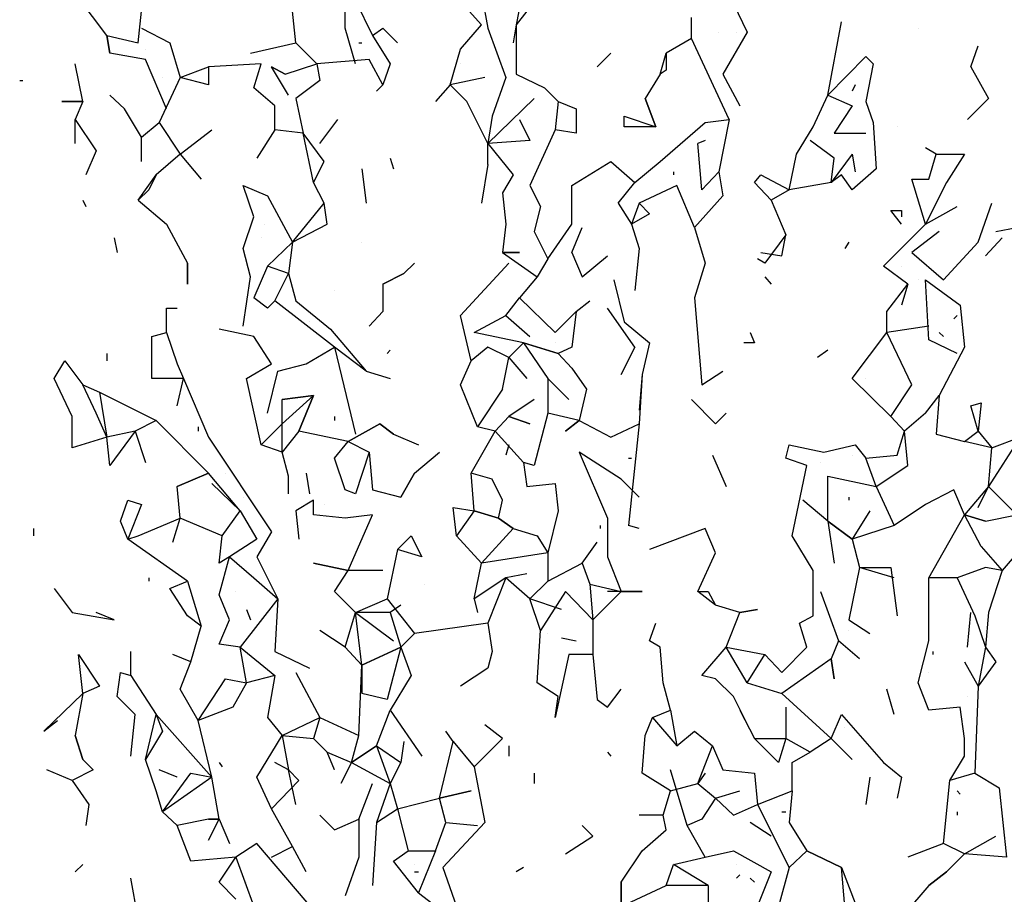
# Model space of a CAD drawing. Extents: x 0.11 to 1.67, y 0.08 to 7.08.
# Tile 3 of 9: x 0.14 to 1.08, y 1.78 to 2.62. Entities that reach past the tile are written whole.
import ezdxf

# ---------------------------------------------------------------- set-up
doc = ezdxf.new("R2010")
doc.units = 0
doc.header["$LTSCALE"] = 0.4
doc.header["$MEASUREMENT"] = 0
doc.layers.get('0').update_dxf_attribs({"color": 9, "linetype": 'CONTINUOUS'})

msp = doc.modelspace()

# ---------------------------------------------------------------- linework, layer by layer
for p, q in [((0.62, 2.65), (0.613, 2.613)), ((0.223, 2.603), (0.193, 2.643)), ((0.46, 2.636), (0.476, 2.603)), ((0.58, 2.613), (0.553, 2.643)), ((0.58, 2.643), (0.586, 2.61)), ((0.45, 2.61), (0.45, 2.63)), ((0.82, 2.633), (0.833, 2.606)), ((0.253, 2.596), (0.256, 2.626)), ((0.403, 2.596), (0.4, 2.626)), ((0.623, 2.626), (0.613, 2.613)), ((0.78, 2.6), (0.78, 2.62)), ((0.256, 2.61), (0.283, 2.596)), ((0.46, 2.576), (0.45, 2.61)), ((0.476, 2.603), (0.486, 2.61)), ((0.486, 2.61), (0.5, 2.596)), ((0.56, 2.59), (0.58, 2.613)), ((0.586, 2.61), (0.603, 2.563)), ((0.613, 2.613), (0.61, 2.596)), ((0.613, 2.613), (0.613, 2.566)), ((0.91, 2.546), (0.923, 2.616)), ((0.996, 2.61), (0.996, 2.61)), ((0.223, 2.603), (0.226, 2.586)), ((0.226, 2.586), (0.223, 2.603)), ((0.223, 2.603), (0.253, 2.596)), ((0.226, 2.586), (0.223, 2.603)), ((0.476, 2.603), (0.493, 2.576)), ((0.78, 2.6), (0.756, 2.586)), ((0.816, 2.523), (0.78, 2.6)), ((0.806, 2.606), (0.806, 2.606)), ((0.833, 2.606), (0.81, 2.566)), ((0.823, 2.606), (0.823, 2.606)), ((0.26, 2.59), (0.26, 2.59)), ((0.283, 2.596), (0.293, 2.563)), ((0.36, 2.586), (0.403, 2.596)), ((0.423, 2.576), (0.403, 2.596)), ((0.463, 2.596), (0.466, 2.596)), ((0.55, 2.556), (0.56, 2.59)), ((1.046, 2.573), (1.053, 2.593)), ((0.26, 2.58), (0.226, 2.586)), ((0.28, 2.533), (0.26, 2.58)), ((0.36, 2.586), (0.36, 2.586)), ((0.473, 2.58), (0.423, 2.576)), ((0.486, 2.556), (0.473, 2.58)), ((0.69, 2.573), (0.703, 2.586)), ((0.75, 2.566), (0.756, 2.586)), ((0.756, 2.586), (0.756, 2.57)), ((0.91, 2.546), (0.946, 2.583)), ((0.946, 2.583), (0.953, 2.576)), ((0.2, 2.54), (0.193, 2.576)), ((0.293, 2.563), (0.32, 2.573)), ((0.37, 2.576), (0.32, 2.573)), ((0.32, 2.573), (0.32, 2.556)), ((0.363, 2.553), (0.37, 2.576)), ((0.396, 2.546), (0.38, 2.573)), ((0.38, 2.573), (0.393, 2.566)), ((0.393, 2.566), (0.38, 2.573)), ((0.393, 2.566), (0.423, 2.576)), ((0.423, 2.576), (0.426, 2.56)), ((0.493, 2.576), (0.486, 2.556)), ((0.56, 2.576), (0.56, 2.576)), ((0.953, 2.576), (0.946, 2.54)), ((1.046, 2.573), (1.063, 2.543)), ((0.293, 2.563), (0.273, 2.52)), ((0.276, 2.563), (0.276, 2.563)), ((0.32, 2.556), (0.293, 2.563)), ((0.583, 2.563), (0.55, 2.556)), ((0.603, 2.563), (0.59, 2.526)), ((0.613, 2.566), (0.64, 2.553)), ((0.75, 2.566), (0.736, 2.543)), ((0.756, 2.57), (0.75, 2.566)), ((0.81, 2.566), (0.826, 2.536)), ((0.14, 2.56), (0.143, 2.56)), ((0.383, 2.536), (0.363, 2.553)), ((0.426, 2.56), (0.403, 2.543)), ((0.486, 2.556), (0.48, 2.55)), ((0.55, 2.556), (0.536, 2.54)), ((0.566, 2.54), (0.55, 2.556)), ((0.64, 2.553), (0.653, 2.54)), ((0.936, 2.556), (0.933, 2.55)), ((0.24, 2.533), (0.226, 2.546)), ((0.403, 2.543), (0.41, 2.51)), ((0.586, 2.5), (0.63, 2.543)), ((0.736, 2.543), (0.746, 2.516)), ((0.746, 2.516), (0.736, 2.543)), ((0.896, 2.516), (0.91, 2.546)), ((0.896, 2.516), (0.91, 2.546)), ((0.91, 2.546), (0.933, 2.536)), ((1.063, 2.543), (1.043, 2.523)), ((1.043, 2.523), (1.063, 2.543)), ((0.2, 2.54), (0.18, 2.54)), ((0.18, 2.54), (0.2, 2.54)), ((0.2, 2.54), (0.193, 2.523)), ((0.256, 2.506), (0.24, 2.533)), ((0.383, 2.513), (0.383, 2.536)), ((0.586, 2.5), (0.566, 2.54)), ((0.653, 2.54), (0.65, 2.513)), ((0.653, 2.54), (0.67, 2.533)), ((0.67, 2.533), (0.67, 2.51)), ((0.933, 2.536), (0.916, 2.51)), ((0.946, 2.54), (0.953, 2.52)), ((0.59, 2.526), (0.586, 2.5)), ((0.716, 2.516), (0.716, 2.526)), ((0.716, 2.526), (0.746, 2.516)), ((0.193, 2.5), (0.193, 2.523)), ((0.193, 2.523), (0.213, 2.493)), ((0.256, 2.506), (0.273, 2.52)), ((0.273, 2.52), (0.293, 2.49)), ((0.426, 2.5), (0.443, 2.523)), ((0.616, 2.523), (0.626, 2.503)), ((0.746, 2.516), (0.716, 2.516)), ((0.75, 2.483), (0.793, 2.52)), ((0.793, 2.52), (0.816, 2.523)), ((0.816, 2.523), (0.806, 2.473)), ((0.88, 2.49), (0.896, 2.516)), ((0.953, 2.52), (0.956, 2.476)), ((0.976, 2.516), (0.976, 2.516)), ((0.256, 2.483), (0.256, 2.506)), ((0.293, 2.49), (0.323, 2.513)), ((0.383, 2.513), (0.366, 2.486)), ((0.41, 2.51), (0.383, 2.513)), ((0.43, 2.483), (0.41, 2.51)), ((0.42, 2.463), (0.41, 2.51)), ((0.65, 2.513), (0.626, 2.46)), ((0.67, 2.51), (0.65, 2.513)), ((0.916, 2.51), (0.946, 2.51)), ((0.193, 2.5), (0.193, 2.5)), ((0.426, 2.5), (0.426, 2.5)), ((0.626, 2.503), (0.586, 2.5)), ((0.586, 2.48), (0.586, 2.5)), ((0.586, 2.5), (0.61, 2.47)), ((0.793, 2.503), (0.786, 2.5)), ((0.79, 2.456), (0.786, 2.5)), ((0.916, 2.486), (0.893, 2.503)), ((1.013, 2.49), (1.003, 2.496)), ((0.213, 2.493), (0.203, 2.47)), ((0.293, 2.49), (0.27, 2.47)), ((0.293, 2.49), (0.313, 2.466)), ((0.493, 2.486), (0.496, 2.476)), ((0.873, 2.456), (0.88, 2.49)), ((0.933, 2.49), (0.913, 2.463)), ((0.913, 2.463), (0.916, 2.486)), ((0.933, 2.49), (0.933, 2.49)), ((0.933, 2.49), (0.936, 2.473)), ((1.006, 2.466), (1.013, 2.49)), ((1.013, 2.49), (1.04, 2.49)), ((1.04, 2.49), (1.023, 2.463)), ((0.42, 2.463), (0.43, 2.483)), ((0.586, 2.48), (0.58, 2.443)), ((0.666, 2.46), (0.703, 2.483)), ((0.703, 2.483), (0.726, 2.463)), ((0.726, 2.463), (0.75, 2.483)), ((0.253, 2.446), (0.27, 2.47)), ((0.27, 2.47), (0.263, 2.456)), ((0.466, 2.476), (0.47, 2.443)), ((0.61, 2.47), (0.6, 2.453)), ((0.763, 2.473), (0.763, 2.47)), ((0.806, 2.473), (0.79, 2.456)), ((0.806, 2.473), (0.81, 2.45)), ((0.84, 2.463), (0.846, 2.47)), ((0.846, 2.47), (0.873, 2.456)), ((0.923, 2.47), (0.913, 2.463)), ((0.933, 2.456), (0.923, 2.47)), ((0.956, 2.476), (0.933, 2.456)), ((0.363, 2.43), (0.353, 2.46)), ((0.353, 2.46), (0.376, 2.45)), ((0.43, 2.443), (0.42, 2.463)), ((0.626, 2.46), (0.636, 2.44)), ((0.666, 2.423), (0.666, 2.46)), ((0.71, 2.443), (0.726, 2.463)), ((0.766, 2.46), (0.73, 2.443)), ((0.783, 2.42), (0.766, 2.46)), ((0.856, 2.446), (0.84, 2.463)), ((0.913, 2.463), (0.873, 2.456)), ((1.003, 2.423), (0.99, 2.466)), ((0.99, 2.466), (1.006, 2.466)), ((1.023, 2.463), (1.003, 2.423)), ((0.263, 2.456), (0.253, 2.446)), ((0.376, 2.45), (0.4, 2.406)), ((0.6, 2.453), (0.603, 2.423)), ((0.81, 2.45), (0.783, 2.42)), ((0.79, 2.456), (0.79, 2.456)), ((0.873, 2.456), (0.856, 2.446)), ((0.2, 2.446), (0.203, 2.44)), ((0.253, 2.446), (0.28, 2.423)), ((0.4, 2.406), (0.43, 2.443)), ((0.433, 2.423), (0.43, 2.443)), ((0.636, 2.44), (0.63, 2.416)), ((0.71, 2.443), (0.723, 2.423)), ((0.73, 2.443), (0.723, 2.423)), ((0.73, 2.443), (0.74, 2.433)), ((0.856, 2.446), (0.87, 2.413)), ((1.003, 2.423), (1.033, 2.44)), ((1.053, 2.406), (1.066, 2.443)), ((0.353, 2.4), (0.363, 2.43)), ((0.74, 2.433), (0.723, 2.423)), ((0.98, 2.423), (0.97, 2.436)), ((0.97, 2.436), (0.98, 2.436)), ((0.98, 2.436), (0.98, 2.43)), ((0.28, 2.423), (0.3, 2.386)), ((0.373, 2.423), (0.373, 2.423)), ((0.4, 2.406), (0.433, 2.423)), ((0.603, 2.423), (0.6, 2.396)), ((0.643, 2.39), (0.666, 2.423)), ((0.723, 2.423), (0.73, 2.4)), ((0.963, 2.383), (1.003, 2.423)), ((0.63, 2.416), (0.643, 2.39)), ((0.666, 2.396), (0.676, 2.42)), ((0.783, 2.42), (0.793, 2.386)), ((0.87, 2.413), (0.85, 2.386)), ((0.866, 2.393), (0.87, 2.413)), ((1.016, 2.416), (0.99, 2.396)), ((1.016, 2.416), (1.016, 2.416)), ((1.07, 2.416), (1.09, 2.42)), ((0.23, 2.41), (0.233, 2.396)), ((0.37, 2.41), (0.37, 2.41)), ((0.376, 2.383), (0.4, 2.406)), ((0.4, 2.406), (0.396, 2.376)), ((0.4, 2.406), (0.396, 2.376)), ((0.466, 2.406), (0.466, 2.406)), ((0.93, 2.406), (0.926, 2.4)), ((1.02, 2.37), (1.053, 2.406)), ((1.076, 2.41), (1.06, 2.393)), ((0.36, 2.373), (0.353, 2.4)), ((0.6, 2.396), (0.616, 2.396)), ((0.616, 2.396), (0.6, 2.396)), ((0.6, 2.396), (0.633, 2.373)), ((0.666, 2.396), (0.676, 2.373)), ((0.676, 2.373), (0.7, 2.393)), ((0.73, 2.4), (0.726, 2.36)), ((0.846, 2.396), (0.866, 2.393)), ((0.99, 2.396), (1.02, 2.37)), ((0.3, 2.386), (0.3, 2.366)), ((0.3, 2.366), (0.3, 2.386)), ((0.376, 2.383), (0.363, 2.353)), ((0.396, 2.376), (0.376, 2.383)), ((0.506, 2.376), (0.516, 2.386)), ((0.56, 2.336), (0.606, 2.386)), ((0.643, 2.39), (0.633, 2.373)), ((0.793, 2.386), (0.783, 2.353)), ((0.85, 2.386), (0.843, 2.39)), ((0.986, 2.366), (0.963, 2.383)), ((0.98, 2.383), (0.98, 2.383)), ((0.383, 2.35), (0.396, 2.376)), ((0.396, 2.376), (0.403, 2.35)), ((0.506, 2.376), (0.486, 2.366)), ((0.486, 2.366), (0.506, 2.376)), ((0.353, 2.326), (0.36, 2.373)), ((0.486, 2.366), (0.486, 2.34)), ((0.633, 2.373), (0.616, 2.353)), ((0.706, 2.37), (0.706, 2.37)), ((0.706, 2.37), (0.716, 2.33)), ((0.85, 2.373), (0.856, 2.366)), ((0.966, 2.34), (0.986, 2.366)), ((0.986, 2.366), (0.98, 2.346)), ((0.996, 2.37), (0.996, 2.37)), ((1.006, 2.313), (1.003, 2.37)), ((1.003, 2.37), (1.036, 2.346)), ((0.44, 2.36), (0.44, 2.36)), ((0.376, 2.343), (0.363, 2.353)), ((0.376, 2.343), (0.383, 2.35)), ((0.383, 2.35), (0.376, 2.343)), ((0.44, 2.306), (0.383, 2.35)), ((0.403, 2.35), (0.436, 2.323)), ((0.603, 2.336), (0.616, 2.353)), ((0.616, 2.353), (0.65, 2.32)), ((0.67, 2.34), (0.683, 2.35)), ((0.783, 2.353), (0.79, 2.27)), ((1.036, 2.346), (1.04, 2.306)), ((0.28, 2.32), (0.28, 2.343)), ((0.28, 2.343), (0.29, 2.343)), ((0.486, 2.34), (0.473, 2.326)), ((0.473, 2.326), (0.486, 2.34)), ((0.57, 2.293), (0.56, 2.336)), ((0.573, 2.32), (0.603, 2.336)), ((0.603, 2.336), (0.626, 2.316)), ((0.65, 2.32), (0.67, 2.34)), ((0.67, 2.34), (0.666, 2.306)), ((0.726, 2.306), (0.7, 2.343)), ((0.966, 2.32), (0.966, 2.34)), ((1.033, 2.336), (1.03, 2.333)), ((0.416, 2.33), (0.416, 2.33)), ((0.716, 2.33), (0.74, 2.31)), ((0.266, 2.316), (0.28, 2.32)), ((0.28, 2.32), (0.29, 2.29)), ((0.363, 2.316), (0.33, 2.323)), ((0.436, 2.323), (0.47, 2.283)), ((0.62, 2.31), (0.573, 2.32)), ((0.836, 2.32), (0.836, 2.32)), ((0.836, 2.32), (0.84, 2.31)), ((0.933, 2.276), (0.966, 2.32)), ((1.006, 2.326), (0.966, 2.32)), ((0.99, 2.27), (0.966, 2.32)), ((1.016, 2.32), (1.02, 2.316)), ((0.266, 2.276), (0.266, 2.316)), ((0.38, 2.29), (0.363, 2.316)), ((0.606, 2.296), (0.62, 2.31)), ((0.62, 2.31), (0.653, 2.3)), ((0.653, 2.3), (0.62, 2.31)), ((0.62, 2.31), (0.643, 2.276)), ((0.65, 2.31), (0.65, 2.31)), ((0.74, 2.31), (0.733, 2.28)), ((0.84, 2.31), (0.83, 2.31)), ((1.033, 2.3), (1.006, 2.313)), ((0.223, 2.3), (0.223, 2.293)), ((0.413, 2.29), (0.44, 2.306)), ((0.47, 2.283), (0.44, 2.306)), ((0.44, 2.306), (0.46, 2.223)), ((0.493, 2.303), (0.49, 2.3)), ((0.586, 2.306), (0.57, 2.293)), ((0.606, 2.296), (0.586, 2.306)), ((0.666, 2.306), (0.653, 2.3)), ((0.653, 2.3), (0.666, 2.286)), ((0.726, 2.306), (0.713, 2.28)), ((0.713, 2.28), (0.726, 2.306)), ((0.91, 2.303), (0.9, 2.296)), ((1.04, 2.306), (1.016, 2.26)), ((0.173, 2.276), (0.183, 2.293)), ((0.183, 2.293), (0.2, 2.27)), ((0.29, 2.29), (0.296, 2.276)), ((0.356, 2.276), (0.38, 2.29)), ((0.386, 2.283), (0.413, 2.29)), ((0.56, 2.27), (0.57, 2.293)), ((0.6, 2.266), (0.606, 2.296)), ((0.606, 2.296), (0.623, 2.276)), ((0.616, 2.293), (0.616, 2.293)), ((0.376, 2.243), (0.386, 2.283)), ((0.47, 2.283), (0.493, 2.276)), ((0.666, 2.286), (0.68, 2.266)), ((0.733, 2.28), (0.73, 2.246)), ((0.733, 2.28), (0.73, 2.233)), ((0.79, 2.27), (0.81, 2.283)), ((0.19, 2.24), (0.173, 2.276)), ((0.213, 2.243), (0.2, 2.27)), ((0.2, 2.27), (0.216, 2.263)), ((0.296, 2.276), (0.266, 2.276)), ((0.29, 2.25), (0.296, 2.276)), ((0.296, 2.276), (0.32, 2.22)), ((0.37, 2.213), (0.356, 2.276)), ((0.576, 2.23), (0.56, 2.27)), ((0.643, 2.276), (0.643, 2.243)), ((0.643, 2.276), (0.663, 2.256)), ((0.97, 2.24), (0.933, 2.276)), ((0.946, 2.276), (0.946, 2.276)), ((0.97, 2.24), (0.99, 2.27)), ((0.216, 2.263), (0.223, 2.22)), ((0.216, 2.263), (0.27, 2.236)), ((0.6, 2.266), (0.576, 2.23)), ((0.6, 2.266), (0.6, 2.266)), ((0.68, 2.266), (0.673, 2.236)), ((0.42, 2.26), (0.39, 2.233)), ((0.39, 2.256), (0.42, 2.26)), ((0.42, 2.26), (0.39, 2.256)), ((0.39, 2.233), (0.39, 2.256)), ((0.42, 2.26), (0.406, 2.226)), ((0.406, 2.226), (0.42, 2.26)), ((0.63, 2.256), (0.606, 2.24)), ((0.78, 2.256), (0.803, 2.233)), ((1.003, 2.243), (1.016, 2.26)), ((1.016, 2.26), (1.013, 2.223)), ((1.046, 2.25), (1.056, 2.253)), ((1.056, 2.253), (1.053, 2.226)), ((0.223, 2.22), (0.213, 2.243)), ((0.29, 2.25), (0.29, 2.25)), ((0.643, 2.243), (0.63, 2.193)), ((0.673, 2.236), (0.643, 2.243)), ((0.803, 2.233), (0.813, 2.243)), ((1.003, 2.243), (0.983, 2.226)), ((1.003, 2.243), (1.003, 2.243)), ((1.053, 2.226), (1.046, 2.25)), ((0.19, 2.21), (0.19, 2.24)), ((0.27, 2.236), (0.25, 2.226)), ((0.32, 2.186), (0.27, 2.236)), ((0.39, 2.233), (0.37, 2.213)), ((0.39, 2.206), (0.39, 2.233)), ((0.44, 2.24), (0.44, 2.236)), ((0.483, 2.233), (0.453, 2.216)), ((0.453, 2.216), (0.483, 2.233)), ((0.496, 2.223), (0.483, 2.233)), ((0.483, 2.233), (0.496, 2.223)), ((0.606, 2.24), (0.593, 2.226)), ((0.606, 2.24), (0.626, 2.233)), ((0.626, 2.233), (0.606, 2.24)), ((0.673, 2.236), (0.66, 2.226)), ((0.66, 2.226), (0.673, 2.236)), ((0.673, 2.236), (0.703, 2.22)), ((0.703, 2.22), (0.73, 2.233)), ((0.73, 2.233), (0.72, 2.136)), ((0.983, 2.226), (0.97, 2.24)), ((0.25, 2.226), (0.223, 2.22)), ((0.25, 2.226), (0.226, 2.193)), ((0.25, 2.226), (0.26, 2.196)), ((0.31, 2.23), (0.31, 2.226)), ((0.406, 2.226), (0.39, 2.206)), ((0.453, 2.216), (0.406, 2.226)), ((0.57, 2.186), (0.593, 2.226)), ((0.593, 2.226), (0.576, 2.23)), ((0.593, 2.226), (0.62, 2.196)), ((0.976, 2.203), (0.983, 2.226)), ((0.986, 2.193), (0.983, 2.226)), ((1.04, 2.216), (1.053, 2.226)), ((1.053, 2.226), (1.066, 2.21)), ((0.223, 2.22), (0.19, 2.21)), ((0.226, 2.193), (0.223, 2.22)), ((0.32, 2.22), (0.38, 2.13)), ((0.44, 2.2), (0.453, 2.216)), ((0.453, 2.216), (0.473, 2.206)), ((0.496, 2.223), (0.52, 2.213)), ((1.013, 2.223), (1.04, 2.216)), ((1.066, 2.21), (1.04, 2.216)), ((1.093, 2.22), (1.063, 2.173)), ((1.066, 2.21), (1.093, 2.22)), ((0.39, 2.206), (0.37, 2.213)), ((0.396, 2.183), (0.39, 2.206)), ((0.473, 2.206), (0.46, 2.166)), ((0.473, 2.206), (0.476, 2.17)), ((0.516, 2.186), (0.54, 2.206)), ((0.606, 2.213), (0.603, 2.203)), ((0.713, 2.18), (0.673, 2.206)), ((0.673, 2.206), (0.7, 2.143)), ((0.87, 2.2), (0.873, 2.213)), ((0.873, 2.213), (0.906, 2.206)), ((0.906, 2.206), (0.936, 2.213)), ((0.936, 2.213), (0.946, 2.2)), ((1.063, 2.173), (1.066, 2.21)), ((0.45, 2.17), (0.44, 2.2)), ((0.63, 2.193), (0.62, 2.196)), ((0.62, 2.196), (0.623, 2.173)), ((0.72, 2.2), (0.723, 2.2)), ((0.8, 2.203), (0.813, 2.173)), ((0.89, 2.193), (0.87, 2.2)), ((0.903, 2.196), (0.903, 2.196)), ((0.933, 2.203), (0.933, 2.203)), ((0.946, 2.2), (0.976, 2.203)), ((0.956, 2.173), (0.946, 2.2)), ((0.956, 2.173), (0.946, 2.2)), ((0.32, 2.186), (0.29, 2.173)), ((0.29, 2.173), (0.32, 2.186)), ((0.35, 2.15), (0.32, 2.186)), ((0.336, 2.186), (0.336, 2.186)), ((0.413, 2.186), (0.416, 2.166)), ((0.413, 2.186), (0.416, 2.166)), ((0.516, 2.186), (0.503, 2.163)), ((0.503, 2.163), (0.516, 2.186)), ((0.59, 2.18), (0.57, 2.186)), ((0.573, 2.15), (0.57, 2.186)), ((0.876, 2.126), (0.89, 2.193)), ((0.956, 2.173), (0.986, 2.193)), ((0.396, 2.166), (0.396, 2.183)), ((0.6, 2.16), (0.59, 2.18)), ((0.73, 2.163), (0.713, 2.18)), ((0.91, 2.14), (0.91, 2.183)), ((0.91, 2.183), (0.956, 2.173)), ((0.293, 2.143), (0.29, 2.173)), ((0.323, 2.176), (0.35, 2.15)), ((0.46, 2.166), (0.45, 2.17)), ((0.476, 2.17), (0.503, 2.163)), ((0.623, 2.173), (0.65, 2.176)), ((0.65, 2.176), (0.653, 2.15)), ((0.956, 2.173), (0.973, 2.136)), ((1.03, 2.17), (1.003, 2.156)), ((1.04, 2.146), (1.03, 2.17)), ((1.063, 2.173), (1.04, 2.146)), ((1.053, 2.153), (1.063, 2.173)), ((1.063, 2.173), (1.09, 2.146)), ((0.236, 2.14), (0.243, 2.16)), ((0.243, 2.16), (0.256, 2.156)), ((0.353, 2.163), (0.353, 2.163)), ((0.42, 2.16), (0.403, 2.15)), ((0.42, 2.146), (0.42, 2.16)), ((0.596, 2.143), (0.6, 2.16)), ((0.91, 2.14), (0.886, 2.16)), ((0.93, 2.163), (0.93, 2.16)), ((1.04, 2.16), (1.04, 2.16)), ((0.256, 2.156), (0.243, 2.123)), ((0.333, 2.126), (0.35, 2.15)), ((0.35, 2.15), (0.366, 2.123)), ((0.403, 2.15), (0.406, 2.123)), ((0.43, 2.156), (0.43, 2.156)), ((0.556, 2.126), (0.553, 2.153)), ((0.553, 2.153), (0.573, 2.15)), ((0.573, 2.15), (0.556, 2.126)), ((0.573, 2.15), (0.596, 2.143)), ((0.596, 2.143), (0.573, 2.15)), ((0.653, 2.15), (0.643, 2.11)), ((0.95, 2.15), (0.933, 2.123)), ((1.003, 2.156), (0.973, 2.136)), ((0.243, 2.123), (0.236, 2.14)), ((0.253, 2.126), (0.293, 2.143)), ((0.286, 2.12), (0.293, 2.143)), ((0.333, 2.126), (0.293, 2.143)), ((0.45, 2.143), (0.42, 2.146)), ((0.476, 2.146), (0.45, 2.143)), ((0.453, 2.093), (0.476, 2.146)), ((0.596, 2.143), (0.61, 2.133)), ((0.61, 2.133), (0.596, 2.143)), ((0.7, 2.143), (0.7, 2.106)), ((0.91, 2.14), (0.916, 2.1)), ((0.933, 2.123), (0.91, 2.14)), ((0.91, 2.14), (0.933, 2.123)), ((1.006, 2.086), (1.04, 2.146)), ((1.06, 2.14), (1.04, 2.146)), ((1.056, 2.116), (1.04, 2.146)), ((1.04, 2.146), (1.06, 2.14)), ((1.06, 2.14), (1.09, 2.146)), ((0.153, 2.133), (0.153, 2.126)), ((0.38, 2.13), (0.366, 2.106)), ((0.58, 2.1), (0.61, 2.133)), ((0.61, 2.133), (0.633, 2.126)), ((0.693, 2.136), (0.693, 2.133)), ((0.73, 2.133), (0.72, 2.136)), ((0.793, 2.133), (0.74, 2.113)), ((0.803, 2.11), (0.793, 2.133)), ((0.973, 2.136), (0.933, 2.123)), ((0.243, 2.123), (0.253, 2.126)), ((0.3, 2.083), (0.243, 2.123)), ((0.33, 2.1), (0.333, 2.126)), ((0.366, 2.123), (0.34, 2.106)), ((0.5, 2.113), (0.513, 2.126)), ((0.513, 2.126), (0.523, 2.106)), ((0.58, 2.1), (0.556, 2.126)), ((0.633, 2.126), (0.643, 2.11)), ((0.676, 2.1), (0.69, 2.12)), ((0.896, 2.093), (0.876, 2.126)), ((0.933, 2.123), (0.94, 2.096)), ((0.5, 2.113), (0.49, 2.066)), ((0.523, 2.106), (0.5, 2.113)), ((1.056, 2.116), (1.056, 2.116)), ((1.056, 2.116), (1.076, 2.093)), ((1.093, 2.113), (1.076, 2.093)), ((0.33, 2.07), (0.34, 2.106)), ((0.34, 2.106), (0.33, 2.1)), ((0.34, 2.106), (0.363, 2.086)), ((0.366, 2.106), (0.386, 2.066)), ((0.643, 2.11), (0.58, 2.1)), ((0.643, 2.11), (0.643, 2.083)), ((0.7, 2.106), (0.713, 2.073)), ((0.786, 2.073), (0.803, 2.11)), ((0.453, 2.093), (0.42, 2.1)), ((0.42, 2.1), (0.453, 2.093)), ((0.44, 2.073), (0.453, 2.093)), ((0.486, 2.093), (0.453, 2.093)), ((0.573, 2.066), (0.58, 2.1)), ((0.643, 2.083), (0.676, 2.1)), ((0.676, 2.1), (0.683, 2.08)), ((0.896, 2.05), (0.896, 2.093)), ((0.94, 2.096), (0.93, 2.046)), ((0.94, 2.096), (0.97, 2.096)), ((0.973, 2.086), (0.94, 2.096)), ((0.97, 2.096), (0.976, 2.05)), ((1.06, 2.096), (1.033, 2.086)), ((1.076, 2.093), (1.06, 2.096)), ((1.076, 2.093), (1.063, 2.053)), ((0.263, 2.086), (0.263, 2.083)), ((0.283, 2.076), (0.3, 2.083)), ((0.3, 2.083), (0.313, 2.04)), ((0.363, 2.086), (0.386, 2.066)), ((0.603, 2.086), (0.573, 2.066)), ((0.603, 2.086), (0.586, 2.043)), ((0.623, 2.09), (0.603, 2.086)), ((0.626, 2.066), (0.603, 2.086)), ((0.623, 2.09), (0.623, 2.09)), ((0.626, 2.066), (0.643, 2.083)), ((1.006, 2.026), (1.006, 2.086)), ((1.033, 2.086), (1.006, 2.086)), ((1.033, 2.086), (1.05, 2.05)), ((0.173, 2.076), (0.19, 2.053)), ((0.3, 2.05), (0.283, 2.076)), ((0.346, 2.073), (0.346, 2.073)), ((0.38, 2.076), (0.38, 2.076)), ((0.46, 2.053), (0.44, 2.073)), ((0.526, 2.08), (0.526, 2.08)), ((0.66, 2.073), (0.636, 2.036)), ((0.686, 2.046), (0.66, 2.073)), ((0.683, 2.08), (0.686, 2.046)), ((0.683, 2.08), (0.713, 2.073)), ((0.713, 2.073), (0.686, 2.046)), ((0.713, 2.073), (0.7, 2.073)), ((0.713, 2.073), (0.733, 2.073)), ((0.733, 2.073), (0.713, 2.073)), ((0.786, 2.073), (0.796, 2.073)), ((0.803, 2.06), (0.786, 2.073)), ((0.796, 2.073), (0.803, 2.06)), ((0.903, 2.073), (0.92, 2.026)), ((0.34, 2.046), (0.33, 2.07)), ((0.386, 2.066), (0.35, 2.02)), ((0.386, 2.066), (0.383, 2.016)), ((0.46, 2.053), (0.49, 2.066)), ((0.49, 2.066), (0.516, 2.033)), ((0.573, 2.066), (0.576, 2.053)), ((0.656, 2.056), (0.626, 2.066)), ((0.636, 2.036), (0.626, 2.066)), ((0.356, 2.056), (0.36, 2.046)), ((0.503, 2.06), (0.493, 2.053)), ((0.826, 2.053), (0.803, 2.06)), ((0.826, 2.053), (0.843, 2.056)), ((0.843, 2.056), (0.826, 2.053)), ((0.19, 2.053), (0.23, 2.046)), ((0.23, 2.046), (0.213, 2.053)), ((0.313, 2.04), (0.3, 2.05)), ((0.33, 2.023), (0.34, 2.046)), ((0.45, 2.02), (0.46, 2.053)), ((0.493, 2.053), (0.46, 2.053)), ((0.466, 2.003), (0.46, 2.053)), ((0.46, 2.053), (0.496, 2.026)), ((0.493, 2.053), (0.503, 2.02)), ((0.686, 2.046), (0.686, 2.013)), ((0.813, 2.02), (0.826, 2.053)), ((0.883, 2.043), (0.896, 2.05)), ((0.93, 2.046), (0.95, 2.033)), ((1.043, 2.02), (1.046, 2.053)), ((1.05, 2.05), (1.06, 2.02)), ((1.063, 2.053), (1.06, 2.02)), ((0.303, 2.006), (0.313, 2.04)), ((0.45, 2.02), (0.426, 2.036)), ((0.586, 2.043), (0.516, 2.033)), ((0.586, 2.043), (0.59, 2.016)), ((0.633, 1.986), (0.636, 2.036)), ((0.74, 2.026), (0.746, 2.043)), ((0.89, 2.02), (0.883, 2.043)), ((0.93, 2.036), (0.93, 2.036)), ((0.516, 2.033), (0.503, 2.02)), ((0.643, 2.033), (0.643, 2.033)), ((0.656, 2.029), (0.67, 2.026)), ((0.35, 2.02), (0.33, 2.023)), ((0.356, 1.986), (0.35, 2.02)), ((0.35, 2.02), (0.383, 1.993)), ((0.466, 2.003), (0.45, 2.02)), ((0.503, 2.02), (0.466, 2.003)), ((0.466, 2.003), (0.503, 2.02)), ((0.503, 2.02), (0.49, 1.97)), ((0.503, 2.02), (0.513, 1.993)), ((0.75, 2.02), (0.74, 2.026)), ((0.753, 1.986), (0.75, 2.02)), ((0.79, 1.993), (0.813, 2.02)), ((0.813, 2.02), (0.85, 2.013)), ((0.833, 1.986), (0.813, 2.02)), ((0.866, 1.996), (0.89, 2.02)), ((0.92, 2.026), (0.913, 2.009)), ((0.94, 2.009), (0.92, 2.026)), ((0.996, 1.986), (1.006, 2.026)), ((1.043, 2.02), (1.043, 2.02)), ((1.06, 2.02), (1.053, 1.983)), ((1.06, 2.02), (1.07, 2.006)), ((0.2, 1.976), (0.196, 2.013)), ((0.196, 2.013), (0.216, 1.983)), ((0.246, 1.993), (0.246, 2.016)), ((0.303, 2.006), (0.286, 2.013)), ((0.383, 2.016), (0.416, 2)), ((0.59, 2.016), (0.586, 2)), ((0.663, 2.013), (0.65, 1.953)), ((0.686, 2.013), (0.663, 2.013)), ((0.686, 2.013), (0.69, 1.97)), ((0.833, 1.986), (0.85, 2.013)), ((0.85, 2.013), (0.866, 1.996)), ((0.85, 2.013), (0.866, 1.996)), ((0.913, 2.009), (0.866, 1.976)), ((0.913, 2.009), (0.916, 1.99)), ((0.916, 1.99), (0.913, 2.009)), ((0.94, 2.009), (0.94, 2.009)), ((1.01, 2.016), (1.01, 2.013)), ((0.293, 1.98), (0.303, 2.006)), ((0.463, 1.936), (0.466, 2.003)), ((0.466, 2.003), (0.466, 1.976)), ((0.586, 2), (0.56, 1.983)), ((1.04, 2.006), (1.053, 1.983)), ((1.07, 2.006), (1.053, 1.983)), ((0.233, 1.973), (0.236, 1.996)), ((0.236, 1.996), (0.246, 1.993)), ((0.246, 1.993), (0.27, 1.956)), ((0.31, 1.95), (0.336, 1.99)), ((0.336, 1.99), (0.356, 1.986)), ((0.383, 1.993), (0.356, 1.986)), ((0.383, 1.993), (0.376, 1.953)), ((0.403, 1.996), (0.426, 1.953)), ((0.513, 1.993), (0.493, 1.96)), ((0.803, 1.99), (0.79, 1.993)), ((0.82, 1.973), (0.803, 1.99)), ((1.006, 1.996), (1.006, 1.996)), ((0.216, 1.983), (0.2, 1.976)), ((0.31, 1.95), (0.293, 1.98)), ((0.356, 1.986), (0.343, 1.963)), ((0.653, 1.973), (0.633, 1.986)), ((0.7, 1.963), (0.713, 1.98)), ((0.76, 1.96), (0.753, 1.986)), ((0.833, 1.986), (0.866, 1.976)), ((0.973, 1.956), (0.966, 1.98)), ((1.006, 1.96), (0.996, 1.986)), ((1.053, 1.983), (1.05, 1.9)), ((0.2, 1.976), (0.163, 1.94)), ((0.2, 1.976), (0.193, 1.936)), ((0.25, 1.956), (0.233, 1.973)), ((0.49, 1.97), (0.466, 1.976)), ((0.65, 1.953), (0.653, 1.973)), ((0.69, 1.97), (0.7, 1.963)), ((0.84, 1.933), (0.82, 1.973)), ((0.866, 1.976), (0.913, 1.933)), ((1.043, 1.973), (1.043, 1.973)), ((0.343, 1.963), (0.31, 1.95)), ((0.87, 1.963), (0.87, 1.933)), ((1.036, 1.963), (1.006, 1.96)), ((1.04, 1.933), (1.036, 1.963)), ((0.246, 1.916), (0.25, 1.956)), ((0.26, 1.913), (0.27, 1.956)), ((0.27, 1.956), (0.276, 1.94)), ((0.27, 1.956), (0.323, 1.896)), ((0.376, 1.953), (0.39, 1.936)), ((0.39, 1.936), (0.426, 1.953)), ((0.39, 1.936), (0.426, 1.953)), ((0.426, 1.953), (0.42, 1.933)), ((0.426, 1.953), (0.463, 1.936)), ((0.48, 1.926), (0.493, 1.96)), ((0.493, 1.96), (0.523, 1.916)), ((0.736, 1.936), (0.743, 1.953)), ((0.743, 1.953), (0.76, 1.96)), ((0.743, 1.953), (0.766, 1.926)), ((0.76, 1.96), (0.766, 1.926)), ((0.826, 1.96), (0.84, 1.933)), ((0.913, 1.933), (0.923, 1.956)), ((0.923, 1.956), (0.963, 1.91)), ((0.163, 1.94), (0.176, 1.95)), ((0.323, 1.896), (0.31, 1.95)), ((0.6, 1.933), (0.583, 1.946)), ((0.926, 1.943), (0.926, 1.943)), ((0.193, 1.936), (0.2, 1.913)), ((0.2, 1.913), (0.193, 1.936)), ((0.276, 1.94), (0.26, 1.913)), ((0.366, 1.896), (0.39, 1.936)), ((0.39, 1.936), (0.42, 1.933)), ((0.39, 1.936), (0.396, 1.903)), ((0.42, 1.933), (0.433, 1.92)), ((0.456, 1.91), (0.463, 1.936)), ((0.553, 1.93), (0.546, 1.94)), ((0.573, 1.906), (0.6, 1.933)), ((0.733, 1.9), (0.736, 1.936)), ((0.766, 1.926), (0.783, 1.94)), ((0.783, 1.94), (0.8, 1.926)), ((0.84, 1.933), (0.87, 1.933)), ((0.863, 1.91), (0.84, 1.933)), ((0.87, 1.933), (0.863, 1.91)), ((0.893, 1.92), (0.87, 1.933)), ((0.913, 1.933), (0.893, 1.92)), ((0.933, 1.913), (0.913, 1.933)), ((1.04, 1.916), (1.04, 1.933)), ((0.48, 1.926), (0.456, 1.91)), ((0.456, 1.91), (0.48, 1.926)), ((0.48, 1.926), (0.493, 1.89)), ((0.48, 1.926), (0.503, 1.91)), ((0.506, 1.93), (0.503, 1.91)), ((0.54, 1.876), (0.553, 1.93)), ((0.553, 1.93), (0.573, 1.906)), ((0.606, 1.926), (0.606, 1.926)), ((0.606, 1.926), (0.606, 1.916)), ((0.786, 1.89), (0.8, 1.926)), ((0.8, 1.926), (0.81, 1.903)), ((0.44, 1.903), (0.433, 1.92)), ((0.433, 1.92), (0.456, 1.91)), ((0.433, 1.92), (0.456, 1.91)), ((0.7, 1.92), (0.703, 1.916)), ((0.876, 1.91), (0.893, 1.92)), ((1.026, 1.893), (1.04, 1.916)), ((0.2, 1.913), (0.21, 1.903)), ((0.27, 1.883), (0.26, 1.913)), ((0.33, 1.91), (0.333, 1.906)), ((0.396, 1.903), (0.383, 1.91)), ((0.456, 1.91), (0.446, 1.89)), ((0.456, 1.91), (0.493, 1.89)), ((0.503, 1.91), (0.493, 1.89)), ((0.573, 1.906), (0.583, 1.853)), ((0.876, 1.883), (0.876, 1.91)), ((0.933, 1.913), (0.933, 1.913)), ((0.963, 1.91), (0.98, 1.896)), ((0.19, 1.893), (0.166, 1.903)), ((0.21, 1.903), (0.19, 1.893)), ((0.29, 1.896), (0.273, 1.903)), ((0.276, 1.863), (0.303, 1.9)), ((0.323, 1.896), (0.276, 1.863)), ((0.29, 1.896), (0.29, 1.896)), ((0.303, 1.9), (0.323, 1.896)), ((0.33, 1.856), (0.323, 1.896)), ((0.38, 1.866), (0.366, 1.896)), ((0.403, 1.87), (0.396, 1.903)), ((0.396, 1.903), (0.406, 1.893)), ((0.44, 1.903), (0.44, 1.903)), ((0.63, 1.9), (0.63, 1.89)), ((0.76, 1.883), (0.733, 1.9)), ((0.776, 1.85), (0.76, 1.903)), ((0.793, 1.9), (0.786, 1.89)), ((0.81, 1.903), (0.84, 1.9)), ((0.84, 1.9), (0.843, 1.87)), ((0.95, 1.896), (0.946, 1.87)), ((0.95, 1.896), (0.95, 1.896)), ((0.98, 1.896), (0.976, 1.876)), ((1.05, 1.9), (1.026, 1.893)), ((1.05, 1.9), (1.073, 1.886)), ((0.19, 1.893), (0.206, 1.87)), ((0.406, 1.893), (0.38, 1.866)), ((0.463, 1.856), (0.476, 1.89)), ((0.493, 1.89), (0.48, 1.853)), ((0.493, 1.89), (0.5, 1.866)), ((0.76, 1.883), (0.786, 1.89)), ((0.786, 1.89), (0.803, 1.876)), ((1.02, 1.833), (1.026, 1.893)), ((1.073, 1.886), (1.08, 1.82)), ((0.276, 1.863), (0.27, 1.883)), ((0.57, 1.883), (0.54, 1.876)), ((0.54, 1.876), (0.57, 1.883)), ((0.753, 1.86), (0.76, 1.883)), ((0.803, 1.876), (0.826, 1.883)), ((0.843, 1.87), (0.876, 1.883)), ((0.876, 1.883), (0.873, 1.853)), ((1.033, 1.883), (1.036, 1.88)), ((0.206, 1.87), (0.203, 1.85)), ((0.5, 1.866), (0.54, 1.876)), ((0.546, 1.853), (0.54, 1.876)), ((0.803, 1.876), (0.79, 1.856)), ((0.82, 1.86), (0.803, 1.876)), ((0.803, 1.876), (0.82, 1.86)), ((0.82, 1.86), (0.843, 1.87)), ((0.843, 1.87), (0.873, 1.81)), ((0.29, 1.85), (0.276, 1.863)), ((0.4, 1.83), (0.38, 1.866)), ((0.44, 1.846), (0.426, 1.86)), ((0.426, 1.86), (0.44, 1.846)), ((0.48, 1.853), (0.5, 1.866)), ((0.5, 1.866), (0.51, 1.826)), ((0.753, 1.86), (0.73, 1.86)), ((0.756, 1.846), (0.753, 1.86)), ((0.866, 1.863), (0.87, 1.863)), ((1.033, 1.863), (1.033, 1.86)), ((0.32, 1.856), (0.29, 1.85)), ((0.303, 1.816), (0.29, 1.85)), ((0.32, 1.856), (0.33, 1.856)), ((0.32, 1.836), (0.33, 1.856)), ((0.33, 1.856), (0.32, 1.856)), ((0.33, 1.856), (0.34, 1.833)), ((0.33, 1.856), (0.34, 1.833)), ((0.44, 1.846), (0.463, 1.856)), ((0.463, 1.856), (0.463, 1.82)), ((0.48, 1.853), (0.476, 1.793)), ((0.536, 1.826), (0.546, 1.853)), ((0.583, 1.853), (0.543, 1.81)), ((0.546, 1.853), (0.576, 1.85)), ((0.686, 1.84), (0.676, 1.85)), ((0.79, 1.856), (0.776, 1.85)), ((0.793, 1.82), (0.776, 1.85)), ((0.856, 1.84), (0.836, 1.853)), ((0.873, 1.853), (0.89, 1.826)), ((0.44, 1.846), (0.44, 1.846)), ((0.66, 1.823), (0.686, 1.84)), ((0.733, 1.826), (0.756, 1.846)), ((1.04, 1.823), (1.07, 1.84)), ((0.32, 1.836), (0.32, 1.836)), ((0.366, 1.833), (0.346, 1.82)), ((0.423, 1.766), (0.366, 1.833)), ((0.38, 1.82), (0.4, 1.83)), ((0.413, 1.806), (0.4, 1.83)), ((1.02, 1.833), (0.986, 1.82)), ((1.04, 1.823), (1.02, 1.833)), ((0.346, 1.82), (0.303, 1.816)), ((0.33, 1.796), (0.346, 1.82)), ((0.346, 1.82), (0.363, 1.773)), ((0.463, 1.82), (0.45, 1.783)), ((0.496, 1.816), (0.51, 1.826)), ((0.51, 1.826), (0.536, 1.826)), ((0.536, 1.826), (0.52, 1.786)), ((0.713, 1.796), (0.733, 1.826)), ((0.763, 1.813), (0.793, 1.82)), ((0.793, 1.82), (0.82, 1.826)), ((0.82, 1.826), (0.856, 1.806)), ((0.89, 1.826), (0.873, 1.81)), ((0.89, 1.826), (0.923, 1.81)), ((0.923, 1.81), (0.89, 1.826)), ((1.04, 1.823), (1.023, 1.806)), ((1.023, 1.806), (1.04, 1.823)), ((1.08, 1.82), (1.04, 1.823)), ((0.2, 1.813), (0.193, 1.806)), ((0.52, 1.786), (0.496, 1.816)), ((0.516, 1.813), (0.516, 1.813)), ((0.756, 1.793), (0.763, 1.813)), ((0.796, 1.793), (0.763, 1.813)), ((0.823, 1.813), (0.823, 1.813)), ((0.516, 1.806), (0.52, 1.806)), ((0.543, 1.81), (0.556, 1.773)), ((0.62, 1.81), (0.613, 1.806)), ((0.826, 1.803), (0.823, 1.8)), ((0.856, 1.806), (0.836, 1.756)), ((0.873, 1.81), (0.863, 1.773)), ((0.923, 1.81), (0.936, 1.776)), ((0.926, 1.773), (0.923, 1.81)), ((1.023, 1.806), (1.006, 1.793)), ((1.006, 1.793), (1.023, 1.806)), ((0.256, 1.743), (0.246, 1.8)), ((0.346, 1.78), (0.33, 1.796)), ((0.356, 1.796), (0.356, 1.796)), ((0.713, 1.773), (0.713, 1.796)), ((0.713, 1.796), (0.713, 1.773)), ((0.713, 1.773), (0.756, 1.793)), ((0.796, 1.793), (0.756, 1.793)), ((0.796, 1.793), (0.796, 1.793)), ((0.796, 1.793), (0.796, 1.756)), ((0.836, 1.8), (0.84, 1.796)), ((1.006, 1.793), (0.983, 1.766)), ((0.52, 1.786), (0.546, 1.766))]:
    msp.add_line(p, q)

doc.saveas('drawing.dxf')
